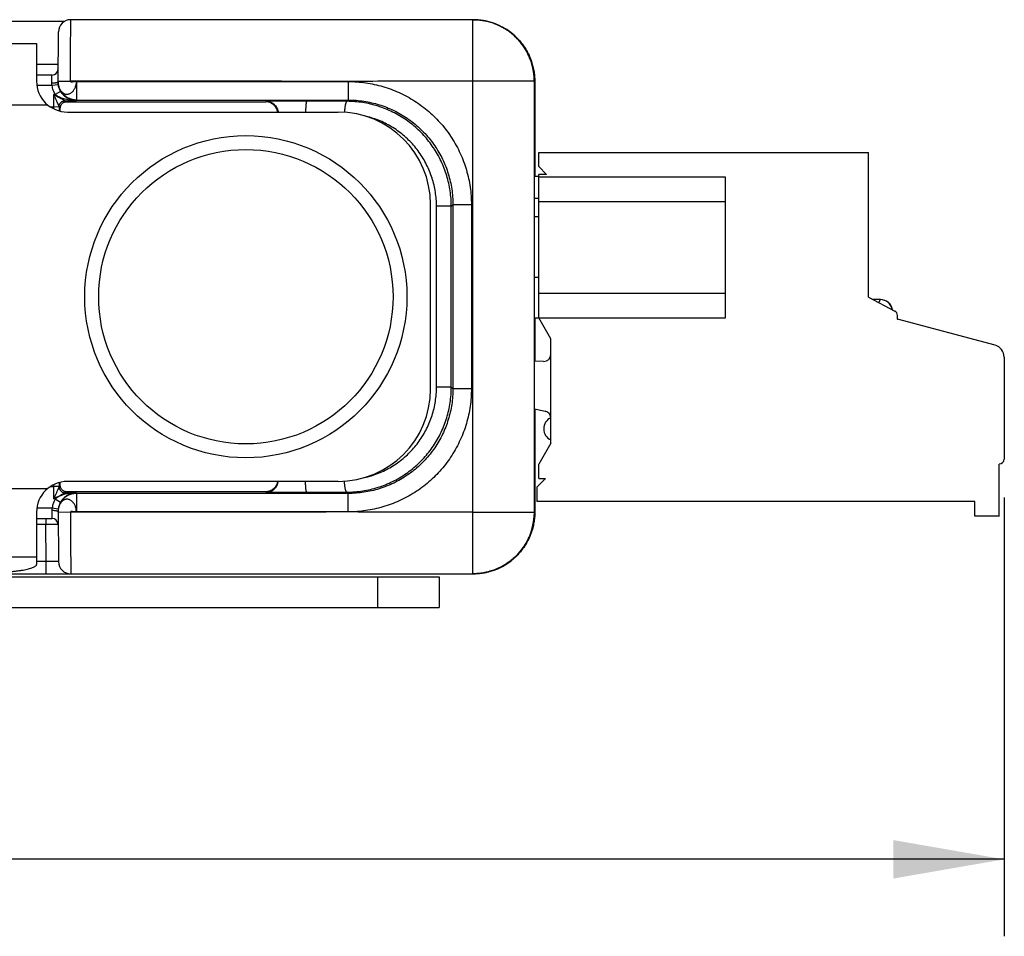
# Model space of a CAD drawing. Header units: inches. Extents: x 0 to 22, y 0 to 17.
# Tile 6 of 26: x 8 to 9.6, y 3.7 to 5.2. Entities that reach past the tile are written whole.
import ezdxf

# ---------------------------------------------------------------- set-up
doc = ezdxf.new("R2010")
doc.units = ezdxf.units.IN
doc.header["$LTSCALE"] = 1.21
doc.header["$MEASUREMENT"] = 0
doc.layers.get('0').update_dxf_attribs({"linetype": 'CONTINUOUS'})
doc.layers.add('DIMENSIONS', color=7, linetype='CONTINUOUS')
doc.styles.get("Standard").update_dxf_attribs({"font": 'txt', "width": 0.8})
doc.dimstyles.new('DIMSTYLE_1', dxfattribs={"dimtxt": 0.125, "dimasz": 0.18, "dimexe": 0.18, "dimexo": 0.0625, "dimgap": 0.09, "dimtad": 0, "dimtih": 1, "dimtoh": 1, "dimdec": 3, "dimzin": 4, "dimdsep": 46, "dimtxsty": 'STANDARD', "dimblk": '_FILLED', "dimblk1": '_FILLED', "dimblk2": '_FILLED', "dimcen": 0.09, "dimadec": 0, "dimazin": 0, "dimtp": 0.01, "dimtm": 0.01, "dimtfac": 1, "dimtdec": 3, "dimtofl": 0, "dimtmove": 0, "dimatfit": 3, "dimldrblk": '_FILLED', "dimfxl": 1, "dimtolj": 1, "dimtzin": 4, "dimarcsym": 0})

# ---------------------------------------------------------------- blocks, each defined once
blk = doc.blocks.new('_FILLED')
at = {"color": 0, "linetype": 'BYBLOCK'}
blk.add_solid([(0, 0), (-1, 0.1736), (-1, -0.1736)], dxfattribs=at)
blk = doc.blocks.new('*D9')
at = {"layer": 'DIMENSIONS', "color": 2, "linetype": 'CONTINUOUS'}
for p, q in [((9.6287, 4.433), (9.6287, 3.7205)), ((4.2018, 4.2818), (4.2018, 3.7205)), ((4.2018, 3.8455), (6.0892, 3.8455)), ((9.6287, 3.8455), (7.6392, 3.8455))]:
    blk.add_line(p, q, dxfattribs=at)
at = {"layer": 'DIMENSIONS', "color": 2, "linetype": 'CONTINUOUS', "xscale": 0.18, "yscale": 0.18, "zscale": 0.18, "rotation": 180}
blk.add_blockref('_FILLED', (4.2018, 3.8455), dxfattribs=at)
at = {"layer": 'DIMENSIONS', "color": 2, "linetype": 'CONTINUOUS', "xscale": 0.18, "yscale": 0.18, "zscale": 0.18}
blk.add_blockref('_FILLED', (9.6287, 3.8455), dxfattribs=at)
at = {"layer": 'DIMENSIONS', "color": 2, "linetype": 'CONTINUOUS', "width": 0.8}
for s, p in [('5.427', (6.1517, 3.783)), ('[', (6.7767, 3.783)), ('137.84', (6.8767, 3.783)), (']', (7.4767, 3.783))]:
    blk.add_text(s, height=0.125, dxfattribs=at).set_placement(p)

msp = doc.modelspace()

# ---------------------------------------------------------------- linework, layer by layer
at = {"color": 7, "linetype": 'CONTINUOUS'}
for p, q in [((7.791, 5.2068), (8.1028, 5.2068)), ((8.7655, 5.2093), (8.1124, 5.2093)), ((8.7655, 5.2089), (8.7655, 5.2093)), ((8.7655, 4.4093), (8.7655, 5.2089)), ((8.7656, 5.2093), (8.7662, 5.2093)), ((8.0917, 5.108), (8.0924, 5.1895)), ((7.9492, 5.1707), (8.0568, 5.1707)), ((8.0568, 5.1707), (8.0568, 5.1093)), ((8.0568, 5.1368), (8.0919, 5.1368)), ((8.0819, 5.1193), (8.0568, 5.1193)), ((8.092, 5.1037), (8.0821, 5.1023)), ((8.0917, 5.1095), (8.1117, 5.1093)), ((8.0917, 5.1091), (8.0917, 5.109)), ((8.0917, 5.1089), (8.0917, 5.1083)), ((8.0917, 5.108), (8.0917, 5.108)), ((8.1217, 5.1088), (8.5633, 5.1089)), ((8.1217, 5.1088), (8.1217, 5.0777)), ((8.5633, 5.1088), (8.5633, 5.0788)), ((8.8656, 5.1093), (8.7655, 5.1093)), ((8.8655, 5.1093), (8.8655, 4.4093)), ((8.8656, 5.1093), (8.8656, 5.1093)), ((8.8657, 4.4093), (8.8656, 5.1093)), ((8.8662, 5.1093), (8.8663, 4.9547)), ((8.0821, 5.1023), (8.0573, 5.1023)), ((8.0843, 5.0877), (8.0872, 5.0877)), ((8.0843, 5.0877), (8.0843, 5.0674)), ((8.0958, 5.0928), (8.0872, 5.0877)), ((8.1034, 5.0777), (8.1217, 5.0777)), ((8.1034, 5.0777), (8.105, 5.0761)), ((8.105, 5.0761), (8.4291, 5.0761)), ((8.1217, 5.0788), (8.5633, 5.0788)), ((8.43, 5.0769), (8.4291, 5.0761)), ((8.4958, 5.0769), (8.43, 5.0769)), ((8.5612, 5.0767), (8.4958, 5.0769)), ((8.5612, 5.0767), (8.5633, 5.0788)), ((8.0749, 5.0707), (7.7886, 5.0707)), ((8.0843, 5.0674), (8.0796, 5.0674)), ((8.0933, 5.0676), (8.0843, 5.0674)), ((8.0934, 5.0677), (8.0953, 5.0658)), ((8.1068, 5.0593), (8.5468, 5.0593)), ((8.8728, 4.9935), (9.4086, 4.9935)), ((8.8728, 4.9706), (8.8728, 4.9935)), ((9.4082, 4.7585), (9.4082, 4.9935)), ((8.8854, 4.958), (8.8728, 4.9706)), ((8.8728, 4.9547), (8.8656, 4.9547)), ((8.8727, 4.9142), (8.8728, 4.9535)), ((8.8854, 4.958), (8.8728, 4.958)), ((8.8728, 4.9535), (8.8728, 4.958)), ((9.1759, 4.9535), (8.8728, 4.9535)), ((9.1759, 4.9142), (9.1759, 4.9535)), ((8.8728, 4.9187), (8.8656, 4.9187)), ((8.8727, 4.9142), (9.1759, 4.9142)), ((8.8728, 4.7252), (8.8727, 4.9142)), ((9.1759, 4.7252), (9.1759, 4.9142)), ((8.6968, 4.6093), (8.6968, 4.9093)), ((8.7306, 4.9062), (8.7066, 4.9062)), ((8.7066, 4.6124), (8.7066, 4.9062)), ((8.7306, 4.9062), (8.7332, 4.9088)), ((8.7306, 4.6124), (8.7306, 4.9062)), ((8.7632, 4.9088), (8.7332, 4.9088)), ((8.7332, 4.9088), (8.7332, 4.6098)), ((8.7632, 4.9088), (8.7632, 4.6098)), ((8.8728, 4.8892), (8.8656, 4.8892)), ((8.8728, 4.7907), (8.8656, 4.7907)), ((9.1759, 4.7645), (8.8727, 4.7645)), ((9.4082, 4.7585), (9.4513, 4.7359)), ((9.4276, 4.7547), (9.4155, 4.7547)), ((9.4276, 4.7547), (9.425, 4.7497)), ((9.4516, 4.7359), (9.4513, 4.7359)), ((8.8657, 4.7252), (9.1759, 4.7252)), ((8.8663, 4.7252), (8.8663, 4.6549)), ((8.8925, 4.6911), (8.8728, 4.7252)), ((9.4555, 4.7289), (9.4559, 4.7289)), ((9.4555, 4.723), (9.4555, 4.7289)), ((9.4555, 4.723), (9.4559, 4.723)), ((9.6141, 4.6805), (9.4555, 4.723)), ((8.8925, 4.5217), (8.8925, 4.6911)), ((9.6287, 4.6614), (9.6291, 4.6614)), ((9.6287, 4.6614), (9.6287, 4.4955)), ((8.8806, 4.6543), (8.8657, 4.6549)), ((8.7306, 4.6124), (8.7066, 4.6124)), ((8.7332, 4.6098), (8.7306, 4.6124)), ((8.7632, 4.6098), (8.7332, 4.6098)), ((8.8657, 4.5774), (8.8833, 4.5734)), ((8.8663, 4.5773), (8.8663, 4.4093)), ((8.8925, 4.5217), (8.8728, 4.4876)), ((9.6291, 4.4955), (9.6287, 4.4955)), ((8.8728, 4.464), (8.8728, 4.4876)), ((9.6208, 4.4029), (9.6208, 4.4876)), ((8.8696, 4.4502), (8.8834, 4.464)), ((8.8728, 4.464), (8.8834, 4.464)), ((7.7886, 4.4479), (8.0749, 4.4479)), ((8.0796, 4.4512), (8.0843, 4.4512)), ((8.0933, 4.451), (8.0843, 4.4512)), ((8.0843, 4.4512), (8.0843, 4.4309)), ((8.0953, 4.4528), (8.0934, 4.4509)), ((8.5468, 4.4593), (8.1068, 4.4593)), ((8.8696, 4.4502), (8.8696, 4.4266)), ((8.105, 4.4425), (8.1034, 4.4409)), ((8.1217, 4.4409), (8.1034, 4.4409)), ((8.4291, 4.4425), (8.105, 4.4425)), ((8.1217, 4.4409), (8.1217, 4.4098)), ((8.5633, 4.4398), (8.1217, 4.4398)), ((8.4291, 4.4425), (8.43, 4.4417)), ((8.43, 4.4417), (8.4958, 4.4417)), ((8.4958, 4.4417), (8.5612, 4.4419)), ((8.5633, 4.4398), (8.5612, 4.4419)), ((8.5633, 4.4098), (8.5633, 4.4398)), ((8.0573, 4.4163), (8.0821, 4.4163)), ((8.0821, 4.4163), (8.092, 4.4149)), ((8.0872, 4.4309), (8.0843, 4.4309)), ((8.0872, 4.4309), (8.0958, 4.4258)), ((8.0922, 4.4155), (8.0922, 4.4153)), ((9.5814, 4.4266), (8.8696, 4.4266)), ((9.5814, 4.4029), (9.5814, 4.4266)), ((8.0568, 4.4093), (8.0568, 4.3246)), ((8.0568, 4.3993), (8.0819, 4.3993)), ((8.0719, 4.3993), (8.0719, 4.3893)), ((8.0917, 4.4096), (8.0917, 4.4107)), ((8.0917, 4.4107), (8.0924, 4.3291)), ((8.0917, 4.4107), (8.0917, 4.4106)), ((8.0917, 4.4103), (8.0917, 4.4096)), ((8.1117, 4.4093), (8.0917, 4.4091)), ((8.5633, 4.4097), (8.1217, 4.4098)), ((8.7655, 4.4093), (8.8657, 4.4093)), ((8.7655, 4.3093), (8.7655, 4.4093)), ((8.8657, 4.4093), (8.8657, 4.4093)), ((9.6212, 4.4029), (9.5814, 4.4029)), ((8.0719, 4.3893), (8.0568, 4.3893)), ((8.0724, 4.3293), (8.0719, 4.3893)), ((7.9492, 4.3366), (8.0568, 4.3366)), ((8.0724, 4.3293), (8.0568, 4.3293)), ((8.0568, 4.3246), (8.0568, 4.3246)), ((8.0724, 4.3093), (8.0724, 4.3293)), ((7.7108, 4.3043), (8.7108, 4.3043)), ((7.7576, 4.3093), (8.7663, 4.3093)), ((8.6108, 4.3043), (8.6108, 4.2543)), ((8.7108, 4.3043), (8.7108, 4.2543)), ((4.6018, 4.2543), (8.7108, 4.2543))]:
    msp.add_line(p, q, dxfattribs=at)
for points in [[(8.8656, 5.1093), (8.8653, 5.1167), (8.8643, 5.125), (8.8627, 5.1332), (8.8603, 5.1412), (8.8573, 5.149), (8.8537, 5.1566), (8.8495, 5.1638), (8.8446, 5.1706), (8.8392, 5.177), (8.8333, 5.1829), (8.8269, 5.1883), (8.8201, 5.1931), (8.8129, 5.1974), (8.8054, 5.201), (8.7976, 5.204), (8.7896, 5.2064), (8.7856, 5.2073)], [(8.8662, 5.1093), (8.8659, 5.1168), (8.865, 5.1251), (8.8633, 5.1333), (8.861, 5.1413), (8.858, 5.1491), (8.8543, 5.1566), (8.85, 5.1638), (8.8452, 5.1706), (8.8398, 5.177), (8.8339, 5.1829), (8.8275, 5.1883), (8.8207, 5.1932), (8.8135, 5.1974), (8.806, 5.2011), (8.7982, 5.2041), (8.7901, 5.2064), (8.7862, 5.2073)], [(8.0917, 5.108), (8.0917, 5.1073), (8.0917, 5.1066), (8.0917, 5.106), (8.0918, 5.1055), (8.0919, 5.1049), (8.092, 5.1045), (8.092, 5.104), (8.0921, 5.1037), (8.0922, 5.1034), (8.0922, 5.1031)], [(8.0922, 4.4153), (8.0921, 4.4151), (8.0921, 4.4148), (8.092, 4.4145), (8.092, 4.4141), (8.0919, 4.4137), (8.0918, 4.4133), (8.0918, 4.4128), (8.0917, 4.4123), (8.0917, 4.4118), (8.0917, 4.4112), (8.0917, 4.4107)], [(8.7857, 4.3113), (8.7896, 4.3122), (8.7977, 4.3145), (8.8054, 4.3175), (8.813, 4.3212), (8.8202, 4.3254), (8.827, 4.3303), (8.8334, 4.3357), (8.8393, 4.3416), (8.8447, 4.348), (8.8495, 4.3548), (8.8538, 4.362), (8.8574, 4.3695), (8.8604, 4.3773), (8.8628, 4.3853), (8.8644, 4.3935), (8.8654, 4.4018), (8.8657, 4.4093)], [(8.7863, 4.3113), (8.7903, 4.3122), (8.7984, 4.3146), (8.8062, 4.3176), (8.8137, 4.3212), (8.8209, 4.3255), (8.8277, 4.3303), (8.8341, 4.3357), (8.84, 4.3416), (8.8454, 4.348), (8.8502, 4.3548), (8.8545, 4.362), (8.8581, 4.3696), (8.8611, 4.3774), (8.8634, 4.3854), (8.8651, 4.3936), (8.8661, 4.4019), (8.8663, 4.4093)]]:
    msp.add_lwpolyline(points, dxfattribs=at)
for radius in [0.2617, 0.2391]:
    msp.add_circle((8.3968, 4.7593), radius, dxfattribs=at)
for centre, radius, start, end in [((8.1124, 5.1893), 0.02, 90, 179.5), ((8.0819, 5.1293), 0.01, 270, 358.3079), ((8.1068, 5.1093), 0.05, 180, 270), ((8.5468, 4.9093), 0.15, 0, 90), ((9.4276, 4.735), 0.0197, 9.0791, 90), ((9.4276, 4.735), 0.0197, 9.0791, 90), ((9.4276, 4.735), 0.0197, 9.0791, 90), ((9.4277, 4.735), 0.0197, 9.0791, 90), ((9.4277, 4.735), 0.0197, 9.0791, 90), ((9.4278, 4.735), 0.0197, 9.0791, 90), ((9.4278, 4.735), 0.0197, 9.0791, 90), ((9.4278, 4.735), 0.0197, 9.0791, 90), ((9.4279, 4.735), 0.0197, 9.0791, 90), ((9.4279, 4.735), 0.0197, 9.0791, 90), ((9.4476, 4.7289), 0.00787, 0, 62.2415), ((9.609, 4.6614), 0.0197, 0, 75), ((8.8807, 4.6661), 0.0118, 269.7984, 358.174), ((8.5468, 4.6093), 0.15, 270, 360), ((8.9004, 4.5447), 0.0197, 113.6711, 246.4218), ((8.8807, 4.5619), 0.0118, 1.7503, 77.05), ((9.6208, 4.4955), 0.00787, 270, 360), ((8.1068, 4.4093), 0.05, 90, 180), ((8.0819, 4.3893), 0.01, 1.6921, 90), ((8.1124, 4.3293), 0.02, 180.5, 270)]:
    msp.add_arc(centre, radius, start, end, dxfattribs=at)
for points, knots in [([(8.1117, 5.1093), (8.1117, 5.1122), (8.1117, 5.118), (8.1118, 5.1266), (8.1118, 5.1351), (8.1119, 5.1434), (8.112, 5.1514), (8.112, 5.1592), (8.1121, 5.1665), (8.1121, 5.1734), (8.1122, 5.1798), (8.1122, 5.1857), (8.1122, 5.191), (8.1123, 5.1957), (8.1123, 5.1997), (8.1123, 5.203), (8.1123, 5.2056), (8.1124, 5.2075), (8.1124, 5.2087), (8.1124, 5.2092), (8.1124, 5.2093)], [0, 0, 0, 0, 0.087152, 0.173641, 0.258778, 0.341948, 0.422551, 0.499939, 0.57356, 0.642738, 0.707029, 0.765994, 0.819124, 0.866025, 0.906274, 0.939637, 0.965893, 0.984791, 0.99619, 1, 1, 1, 1]), ([(8.8655, 5.1093), (8.8655, 5.1122), (8.8652, 5.118), (8.8641, 5.1267), (8.8622, 5.1352), (8.8596, 5.1435), (8.8562, 5.1516), (8.8522, 5.1594), (8.8475, 5.1667), (8.8422, 5.1737), (8.8363, 5.1801), (8.8298, 5.186), (8.8229, 5.1913), (8.8156, 5.196), (8.8078, 5.2), (8.7997, 5.2034), (8.7914, 5.206), (8.7829, 5.2079), (8.7742, 5.209), (8.7684, 5.2093), (8.7655, 5.2093)], [0, 0, 0, 0, 0.05556, 0.11112, 0.166679, 0.222238, 0.277797, 0.333355, 0.388912, 0.444469, 0.500025, 0.55558, 0.611134, 0.666688, 0.722241, 0.777794, 0.833346, 0.888897, 0.944449, 1, 1, 1, 1]), ([(8.7856, 5.2073), (8.7847, 5.2075), (8.781, 5.2082), (8.7743, 5.209), (8.7685, 5.2093), (8.7656, 5.2093)], [0, 0, 0, 0, 0.135536, 0.567772, 1, 1, 1, 1]), ([(8.7662, 5.2093), (8.7691, 5.2093), (8.7749, 5.209), (8.7814, 5.2082), (8.785, 5.2075), (8.7857, 5.2074)], [0, 0, 0, 0, 0.446051, 0.89211, 1, 1, 1, 1]), ([(8.8656, 5.1093), (8.8656, 5.1122), (8.8653, 5.118), (8.8642, 5.1267), (8.8623, 5.1352), (8.8597, 5.1435), (8.8563, 5.1516), (8.8523, 5.1594), (8.8476, 5.1667), (8.8423, 5.1737), (8.8364, 5.1801), (8.8299, 5.186), (8.823, 5.1913), (8.8156, 5.196), (8.8079, 5.2), (8.7998, 5.2034), (8.7924, 5.2057), (8.7876, 5.2069), (8.7856, 5.2073)], [0, 0, 0, 0, 0.063757, 0.127516, 0.19126, 0.255006, 0.318771, 0.382518, 0.446267, 0.509989, 0.573713, 0.637454, 0.701196, 0.764963, 0.828729, 0.892504, 0.956251, 1, 1, 1, 1]), ([(8.7862, 5.2073), (8.7881, 5.2069), (8.793, 5.2058), (8.8005, 5.2034), (8.8085, 5.2), (8.8163, 5.196), (8.8236, 5.1913), (8.8306, 5.186), (8.837, 5.1801), (8.8429, 5.1737), (8.8482, 5.1667), (8.8529, 5.1594), (8.857, 5.1516), (8.8603, 5.1435), (8.8629, 5.1352), (8.8648, 5.1267), (8.866, 5.118), (8.8662, 5.1122), (8.8662, 5.1093)], [0, 0, 0, 0, 0.044523, 0.108219, 0.171942, 0.235656, 0.29937, 0.363058, 0.426746, 0.49042, 0.554092, 0.617791, 0.681487, 0.7452, 0.808895, 0.872587, 0.936295, 1, 1, 1, 1]), ([(8.0817, 5.1061), (8.0817, 5.1069), (8.0817, 5.1083), (8.0817, 5.1103), (8.0818, 5.1123), (8.0818, 5.114), (8.0818, 5.1155), (8.0818, 5.1168), (8.0818, 5.1178), (8.0818, 5.1186), (8.0819, 5.119), (8.0819, 5.1192), (8.0819, 5.1193)], [0, 0, 0, 0, 0.165672, 0.323121, 0.46979, 0.602723, 0.719625, 0.81792, 0.896316, 0.953583, 0.988343, 1, 1, 1, 1]), ([(8.0913, 5.1077), (8.0911, 5.1076), (8.0907, 5.1073), (8.09, 5.1071), (8.0892, 5.1068), (8.0882, 5.1066), (8.087, 5.1064), (8.0858, 5.1063), (8.0845, 5.1062), (8.0831, 5.1061), (8.0821, 5.1061), (8.0817, 5.1061)], [0, 0, 0, 0, 0.059262, 0.134492, 0.225298, 0.330471, 0.448279, 0.576617, 0.713097, 0.855133, 1, 1, 1, 1]), ([(8.0821, 5.1023), (8.082, 5.1027), (8.0818, 5.1036), (8.0817, 5.1049), (8.0817, 5.1057), (8.0817, 5.1061)], [0, 0, 0, 0, 0.337687, 0.671309, 1, 1, 1, 1]), ([(8.0917, 5.1083), (8.0917, 5.1082), (8.0916, 5.1079), (8.0914, 5.1078), (8.0913, 5.1077)], [0, 0, 0, 0, 0.413816, 1, 1, 1, 1]), ([(8.092, 5.1037), (8.0919, 5.1042), (8.0918, 5.1051), (8.0917, 5.1059), (8.0917, 5.1062)], [0, 0, 0, 0, 0.628835, 1, 1, 1, 1]), ([(8.0958, 5.0928), (8.0953, 5.0936), (8.0944, 5.0954), (8.0933, 5.0981), (8.0926, 5.1007), (8.0922, 5.1024), (8.0921, 5.1031)], [0, 0, 0, 0, 0.264809, 0.529569, 0.794285, 1, 1, 1, 1]), ([(8.1217, 5.0788), (8.1205, 5.0788), (8.1183, 5.0789), (8.1149, 5.0795), (8.1117, 5.0804), (8.1086, 5.0817), (8.1056, 5.0834), (8.1028, 5.0854), (8.1003, 5.0876), (8.0981, 5.0902), (8.0961, 5.0929), (8.0945, 5.0959), (8.0932, 5.099), (8.0925, 5.1015), (8.0923, 5.1029), (8.0922, 5.1031)], [0, 0, 0, 0, 0.081703, 0.163407, 0.245109, 0.326811, 0.408511, 0.490211, 0.571909, 0.653605, 0.7353, 0.816994, 0.898687, 0.980379, 1, 1, 1, 1]), ([(8.0928, 5.1007), (8.0931, 5.0999), (8.0936, 5.0984), (8.0946, 5.0962), (8.0958, 5.0942), (8.0973, 5.0924), (8.0989, 5.0909), (8.1006, 5.0897), (8.1024, 5.0889), (8.1043, 5.0883), (8.1063, 5.0882), (8.1082, 5.0884), (8.1101, 5.0889), (8.112, 5.0898), (8.1138, 5.091), (8.1154, 5.0925), (8.1169, 5.0943), (8.1182, 5.0963), (8.1194, 5.0986), (8.1203, 5.101), (8.121, 5.1036), (8.1215, 5.1062), (8.1216, 5.1079), (8.1217, 5.1088)], [0, 0, 0, 0, 0.049815, 0.101029, 0.150051, 0.198021, 0.243888, 0.287235, 0.329336, 0.370541, 0.410723, 0.451105, 0.492896, 0.535786, 0.58007, 0.627066, 0.67583, 0.725655, 0.77835, 0.83453, 0.890719, 0.945505, 1, 1, 1, 1]), ([(8.5633, 5.1089), (8.5151, 5.1089), (8.4168, 5.1095), (8.2663, 5.1092), (8.1639, 5.1093), (8.1117, 5.1093)], [0, 0, 0, 0, 0.319894, 0.653042, 1, 1, 1, 1]), ([(8.7655, 5.1093), (8.7419, 5.1093), (8.6958, 5.1092), (8.6284, 5.1095), (8.5846, 5.1089), (8.5633, 5.1089)], [0, 0, 0, 0, 0.350498, 0.68342, 1, 1, 1, 1]), ([(8.5633, 5.1089), (8.568, 5.1089), (8.5775, 5.1084), (8.5916, 5.1069), (8.6056, 5.1044), (8.6194, 5.1009), (8.633, 5.0964), (8.6462, 5.091), (8.659, 5.0846), (8.6713, 5.0773), (8.683, 5.0692), (8.6942, 5.0602), (8.7047, 5.0505), (8.7144, 5.04), (8.7234, 5.0289), (8.7316, 5.0171), (8.7389, 5.0048), (8.7453, 4.992), (8.7508, 4.9788), (8.7553, 4.9653), (8.7588, 4.9514), (8.7614, 4.9373), (8.7629, 4.9231), (8.7632, 4.9136), (8.7632, 4.9088)], [0, 0, 0, 0, 0.045583, 0.090606, 0.135565, 0.180981, 0.226474, 0.271961, 0.317464, 0.362963, 0.408456, 0.453965, 0.499463, 0.544964, 0.590473, 0.635967, 0.681476, 0.726976, 0.772481, 0.817991, 0.863497, 0.909014, 0.954523, 1, 1, 1, 1]), ([(8.8662, 5.1093), (8.8662, 5.1093), (8.866, 5.1093), (8.8659, 5.1093), (8.8657, 5.1093), (8.8656, 5.1093)], [0, 0, 0, 0, 0.132555, 0.631546, 1, 1, 1, 1]), ([(8.0872, 5.0877), (8.0866, 5.0888), (8.0854, 5.0911), (8.0839, 5.0947), (8.0828, 5.0985), (8.0823, 5.101), (8.0821, 5.1023)], [0, 0, 0, 0, 0.249877, 0.500128, 0.750262, 1, 1, 1, 1]), ([(8.0843, 5.0877), (8.0853, 5.0872), (8.0872, 5.0862), (8.0899, 5.0849), (8.0922, 5.0837), (8.0943, 5.0826), (8.0961, 5.0816), (8.0977, 5.0808), (8.0991, 5.0801), (8.1002, 5.0795), (8.1012, 5.079), (8.1019, 5.0786), (8.1025, 5.0783), (8.1029, 5.078), (8.1032, 5.0779), (8.1033, 5.0778), (8.1033, 5.0777)], [0, 0, 0, 0, 0.15695, 0.295948, 0.418904, 0.527354, 0.622512, 0.705407, 0.776752, 0.837316, 0.887336, 0.927434, 0.958126, 0.980133, 0.993947, 1, 1, 1, 1]), ([(8.0843, 5.0877), (8.0848, 5.0867), (8.0856, 5.0849), (8.0869, 5.0822), (8.0879, 5.0799), (8.0889, 5.0778), (8.0897, 5.076), (8.0905, 5.0744), (8.0911, 5.073), (8.0917, 5.0717), (8.0921, 5.0707), (8.0925, 5.0699), (8.0928, 5.0692), (8.093, 5.0686), (8.0932, 5.0682), (8.0933, 5.0679), (8.0933, 5.0677), (8.0933, 5.0676)], [0, 0, 0, 0, 0.147448, 0.278403, 0.394649, 0.497646, 0.588587, 0.668479, 0.738112, 0.798213, 0.849241, 0.891749, 0.926035, 0.952226, 0.971728, 0.984871, 1, 1, 1, 1]), ([(8.1217, 5.0777), (8.1196, 5.0777), (8.1157, 5.0779), (8.1102, 5.0786), (8.1054, 5.0795), (8.1012, 5.0806), (8.0975, 5.0819), (8.0943, 5.0832), (8.0915, 5.0847), (8.0892, 5.0861), (8.0878, 5.0872), (8.0872, 5.0877)], [0, 0, 0, 0, 0.170339, 0.320709, 0.45424, 0.573223, 0.679421, 0.774223, 0.858724, 0.933776, 1, 1, 1, 1]), ([(8.0927, 5.1011), (8.0927, 5.101), (8.0928, 5.1009), (8.0928, 5.1007), (8.0928, 5.1007)], [0, 0, 0, 0, 0.610551, 1, 1, 1, 1]), ([(8.1217, 5.0777), (8.1204, 5.0777), (8.1179, 5.0779), (8.1143, 5.0787), (8.111, 5.0798), (8.108, 5.0812), (8.1053, 5.0828), (8.103, 5.0844), (8.1011, 5.0862), (8.0994, 5.0879), (8.098, 5.0896), (8.0968, 5.0912), (8.0962, 5.0923), (8.0958, 5.0928)], [0, 0, 0, 0, 0.12091, 0.239282, 0.352773, 0.459241, 0.557583, 0.64798, 0.731028, 0.807068, 0.876598, 0.940602, 1, 1, 1, 1]), ([(8.0933, 5.0678), (8.0933, 5.0682), (8.0934, 5.0692), (8.0937, 5.0706), (8.0942, 5.0719), (8.0949, 5.0732), (8.0958, 5.0743), (8.0968, 5.0753), (8.0979, 5.0762), (8.0992, 5.0769), (8.1005, 5.0774), (8.1019, 5.0777), (8.1029, 5.0777), (8.1033, 5.0777)], [0, 0, 0, 0, 0.090781, 0.181586, 0.272418, 0.363284, 0.454182, 0.545113, 0.63607, 0.727046, 0.818032, 0.909019, 1, 1, 1, 1]), ([(8.0934, 5.0677), (8.0934, 5.0682), (8.0934, 5.0691), (8.0937, 5.0705), (8.0942, 5.0719), (8.0949, 5.0731), (8.0958, 5.0743), (8.0968, 5.0753), (8.0979, 5.0762), (8.0992, 5.0768), (8.1005, 5.0773), (8.1019, 5.0776), (8.1029, 5.0777), (8.1034, 5.0777)], [0, 0, 0, 0, 0.090903, 0.181809, 0.272718, 0.363631, 0.454544, 0.545459, 0.636372, 0.727284, 0.818193, 0.909098, 1, 1, 1, 1]), ([(8.0953, 5.0658), (8.0953, 5.0663), (8.0954, 5.0673), (8.0957, 5.0688), (8.0963, 5.0703), (8.0971, 5.0717), (8.0982, 5.0731), (8.0996, 5.0743), (8.1012, 5.0753), (8.1031, 5.0759), (8.1044, 5.076), (8.105, 5.0761)], [0, 0, 0, 0, 0.094566, 0.192516, 0.294695, 0.401702, 0.513764, 0.630637, 0.751552, 0.875241, 1, 1, 1, 1]), ([(8.1033, 5.0777), (8.1033, 5.0777), (8.1033, 5.0777), (8.1033, 5.0777), (8.1033, 5.0777), (8.1034, 5.0777)], [0, 0, 0, 0, 0.409236, 0.738181, 1, 1, 1, 1]), ([(8.4485, 5.0593), (8.4484, 5.0595), (8.4483, 5.0603), (8.4479, 5.0618), (8.4472, 5.0637), (8.4462, 5.0657), (8.445, 5.0676), (8.4436, 5.0695), (8.4418, 5.0712), (8.4397, 5.0728), (8.4374, 5.0741), (8.4348, 5.0752), (8.432, 5.0759), (8.4301, 5.076), (8.4291, 5.0761)], [0, 0, 0, 0, 0.017761, 0.090479, 0.165461, 0.24349, 0.325067, 0.410623, 0.50037, 0.594273, 0.691993, 0.792874, 0.895947, 1, 1, 1, 1]), ([(8.43, 5.0769), (8.431, 5.0769), (8.4329, 5.0767), (8.4357, 5.0761), (8.4383, 5.075), (8.4407, 5.0736), (8.4427, 5.072), (8.4445, 5.0702), (8.446, 5.0684), (8.4472, 5.0664), (8.4481, 5.0645), (8.4488, 5.0625), (8.4492, 5.0608), (8.4494, 5.0597), (8.4495, 5.0593)], [0, 0, 0, 0, 0.101696, 0.202417, 0.300954, 0.396358, 0.487981, 0.575498, 0.658883, 0.738366, 0.814366, 0.88744, 0.958231, 1, 1, 1, 1]), ([(8.4958, 5.0769), (8.4957, 5.0769), (8.4955, 5.0767), (8.4953, 5.0761), (8.495, 5.0752), (8.4948, 5.074), (8.4946, 5.0726), (8.4944, 5.0709), (8.4942, 5.0689), (8.4941, 5.0668), (8.4939, 5.0644), (8.4938, 5.062), (8.4938, 5.0603), (8.4938, 5.0594), (8.4938, 5.0593)], [0, 0, 0, 0, 0.019042, 0.052851, 0.103393, 0.170464, 0.253171, 0.350226, 0.460052, 0.580846, 0.710616, 0.847236, 0.988473, 1, 1, 1, 1]), ([(8.5612, 5.0767), (8.561, 5.0767), (8.5606, 5.0765), (8.5601, 5.0759), (8.5596, 5.075), (8.5591, 5.0738), (8.5587, 5.0724), (8.5583, 5.0707), (8.558, 5.0687), (8.5577, 5.0666), (8.5574, 5.0642), (8.5573, 5.0618), (8.5572, 5.06), (8.5572, 5.059), (8.5572, 5.0589)], [0, 0, 0, 0, 0.030198, 0.070124, 0.123314, 0.190654, 0.271877, 0.366106, 0.472067, 0.588201, 0.712726, 0.843688, 0.979006, 1, 1, 1, 1]), ([(8.7306, 4.9062), (8.7306, 4.9104), (8.7303, 4.9188), (8.7289, 4.9313), (8.7266, 4.9437), (8.7234, 4.9559), (8.7193, 4.9679), (8.7143, 4.9795), (8.7084, 4.9908), (8.7017, 5.0015), (8.6942, 5.0118), (8.686, 5.0215), (8.6771, 5.0306), (8.6675, 5.039), (8.6573, 5.0466), (8.6465, 5.0535), (8.6353, 5.0595), (8.6236, 5.0647), (8.6116, 5.069), (8.5992, 5.0724), (8.5867, 5.0748), (8.574, 5.0763), (8.5655, 5.0767), (8.5612, 5.0767)], [0, 0, 0, 0, 0.047211, 0.094452, 0.141729, 0.189045, 0.236397, 0.283798, 0.331261, 0.378776, 0.426344, 0.473956, 0.521611, 0.569319, 0.617072, 0.664869, 0.712708, 0.760572, 0.808455, 0.856344, 0.904235, 0.952125, 1, 1, 1, 1]), ([(8.5633, 5.0788), (8.5675, 5.0788), (8.576, 5.0785), (8.5886, 5.077), (8.6011, 5.0747), (8.6134, 5.0714), (8.6254, 5.0672), (8.6371, 5.0621), (8.6484, 5.0561), (8.6591, 5.0494), (8.6694, 5.0418), (8.679, 5.0335), (8.688, 5.0245), (8.6963, 5.0149), (8.7038, 5.0047), (8.7106, 4.9939), (8.7166, 4.9826), (8.7216, 4.971), (8.7258, 4.959), (8.7291, 4.9467), (8.7315, 4.9342), (8.7329, 4.9215), (8.7332, 4.9131), (8.7332, 4.9088)], [0, 0, 0, 0, 0.047648, 0.095276, 0.142899, 0.190533, 0.238165, 0.285794, 0.333423, 0.38104, 0.428654, 0.476256, 0.523847, 0.571442, 0.619034, 0.666634, 0.714247, 0.761861, 0.809478, 0.857098, 0.904723, 0.952352, 1, 1, 1, 1]), ([(8.0933, 5.0678), (8.0933, 5.0668), (8.0933, 5.0651), (8.0933, 5.0629), (8.0933, 5.0616), (8.0934, 5.0612)], [0, 0, 0, 0, 0.420555, 0.801667, 1, 1, 1, 1]), ([(8.0933, 5.0678), (8.0933, 5.0678), (8.0933, 5.0677), (8.0933, 5.0677), (8.0933, 5.0677), (8.0934, 5.0677)], [0, 0, 0, 0, 0.432365, 0.767707, 1, 1, 1, 1]), ([(8.0954, 5.0607), (8.0954, 5.0608), (8.0954, 5.0617), (8.0953, 5.0634), (8.0953, 5.065), (8.0953, 5.0658)], [0, 0, 0, 0, 0.079682, 0.551472, 1, 1, 1, 1]), ([(8.7066, 4.9062), (8.7066, 4.9101), (8.7063, 4.9178), (8.7049, 4.9294), (8.7027, 4.9408), (8.6996, 4.9521), (8.6956, 4.9631), (8.6907, 4.9738), (8.6851, 4.9841), (8.6786, 4.9939), (8.6714, 5.0032), (8.6635, 5.0119), (8.6549, 5.02), (8.6457, 5.0274), (8.6359, 5.0341), (8.6256, 5.04), (8.6149, 5.045), (8.6038, 5.0492), (8.5954, 5.0516), (8.5908, 5.0527), (8.59, 5.0529)], [0, 0, 0, 0, 0.057481, 0.115096, 0.172752, 0.230482, 0.288283, 0.346168, 0.404148, 0.462204, 0.520367, 0.578602, 0.636934, 0.695342, 0.753811, 0.812356, 0.870928, 0.929562, 0.988205, 1, 1, 1, 1]), ([(8.5612, 4.4419), (8.5655, 4.4419), (8.574, 4.4423), (8.5867, 4.4438), (8.5992, 4.4462), (8.6116, 4.4496), (8.6236, 4.4539), (8.6353, 4.4591), (8.6465, 4.4651), (8.6573, 4.472), (8.6675, 4.4796), (8.6771, 4.488), (8.686, 4.4971), (8.6942, 4.5068), (8.7017, 4.5171), (8.7084, 4.5278), (8.7143, 4.5391), (8.7193, 4.5507), (8.7234, 4.5627), (8.7266, 4.5749), (8.7289, 4.5873), (8.7303, 4.5998), (8.7306, 4.6082), (8.7306, 4.6124)], [0, 0, 0, 0, 0.047875, 0.095764, 0.143654, 0.191541, 0.239424, 0.287288, 0.335127, 0.382925, 0.43068, 0.478389, 0.526045, 0.573659, 0.621228, 0.668743, 0.716206, 0.763606, 0.810958, 0.858273, 0.905549, 0.95279, 1, 1, 1, 1]), ([(8.7632, 4.6098), (8.7632, 4.605), (8.7629, 4.5955), (8.7614, 4.5813), (8.7588, 4.5672), (8.7553, 4.5533), (8.7508, 4.5398), (8.7453, 4.5266), (8.7389, 4.5138), (8.7316, 4.5015), (8.7234, 4.4897), (8.7144, 4.4786), (8.7047, 4.4681), (8.6942, 4.4584), (8.683, 4.4494), (8.6713, 4.4413), (8.659, 4.434), (8.6462, 4.4276), (8.633, 4.4222), (8.6194, 4.4177), (8.6056, 4.4142), (8.5916, 4.4117), (8.5775, 4.4102), (8.568, 4.4097), (8.5633, 4.4097)], [0, 0, 0, 0, 0.045477, 0.090986, 0.136503, 0.182009, 0.227519, 0.273024, 0.318524, 0.364033, 0.409527, 0.455036, 0.500537, 0.546035, 0.591544, 0.637037, 0.682536, 0.728039, 0.773526, 0.819019, 0.864435, 0.909394, 0.954417, 1, 1, 1, 1]), ([(8.7332, 4.6098), (8.7332, 4.6055), (8.7329, 4.5971), (8.7315, 4.5844), (8.7291, 4.5719), (8.7258, 4.5596), (8.7216, 4.5476), (8.7166, 4.536), (8.7106, 4.5247), (8.7038, 4.5139), (8.6963, 4.5037), (8.688, 4.4941), (8.679, 4.4851), (8.6694, 4.4768), (8.6591, 4.4692), (8.6484, 4.4625), (8.6371, 4.4565), (8.6254, 4.4514), (8.6134, 4.4472), (8.6011, 4.4439), (8.5886, 4.4416), (8.576, 4.4401), (8.5675, 4.4398), (8.5633, 4.4398)], [0, 0, 0, 0, 0.047648, 0.095277, 0.142902, 0.190522, 0.238139, 0.285753, 0.333366, 0.380966, 0.428558, 0.476153, 0.523744, 0.571346, 0.61896, 0.666577, 0.714206, 0.761835, 0.809468, 0.857101, 0.904724, 0.952352, 1, 1, 1, 1]), ([(8.59, 4.4657), (8.5908, 4.4659), (8.5954, 4.467), (8.6038, 4.4694), (8.6149, 4.4736), (8.6256, 4.4786), (8.6359, 4.4845), (8.6457, 4.4912), (8.6549, 4.4986), (8.6635, 4.5067), (8.6714, 4.5154), (8.6786, 4.5247), (8.6851, 4.5345), (8.6907, 4.5448), (8.6956, 4.5555), (8.6996, 4.5665), (8.7027, 4.5778), (8.7049, 4.5892), (8.7063, 4.6008), (8.7066, 4.6085), (8.7066, 4.6124)], [0, 0, 0, 0, 0.011795, 0.070438, 0.129073, 0.187645, 0.246189, 0.304658, 0.363067, 0.421398, 0.479633, 0.537796, 0.595852, 0.653831, 0.711717, 0.769518, 0.827248, 0.884904, 0.942519, 1, 1, 1, 1]), ([(8.0933, 4.451), (8.0933, 4.4509), (8.0933, 4.4507), (8.0932, 4.4504), (8.093, 4.45), (8.0928, 4.4494), (8.0925, 4.4487), (8.0921, 4.4479), (8.0917, 4.4469), (8.0911, 4.4456), (8.0905, 4.4442), (8.0897, 4.4426), (8.0889, 4.4408), (8.0879, 4.4387), (8.0869, 4.4364), (8.0856, 4.4337), (8.0848, 4.4319), (8.0843, 4.4309)], [0, 0, 0, 0, 0.015146, 0.0283, 0.047814, 0.07399, 0.108246, 0.150729, 0.201731, 0.261798, 0.331409, 0.411282, 0.502216, 0.605218, 0.721486, 0.852483, 1, 1, 1, 1]), ([(8.0934, 4.4574), (8.0933, 4.4569), (8.0933, 4.4556), (8.0933, 4.4534), (8.0933, 4.4517), (8.0933, 4.4508)], [0, 0, 0, 0, 0.23639, 0.614857, 1, 1, 1, 1]), ([(8.0934, 4.4509), (8.0933, 4.4509), (8.0933, 4.4509), (8.0933, 4.4509), (8.0933, 4.4509), (8.0933, 4.4508)], [0, 0, 0, 0, 0.229606, 0.562188, 1, 1, 1, 1]), ([(8.0933, 4.4508), (8.0933, 4.4504), (8.0934, 4.4494), (8.0937, 4.448), (8.0942, 4.4467), (8.0949, 4.4454), (8.0958, 4.4443), (8.0968, 4.4433), (8.0979, 4.4424), (8.0992, 4.4417), (8.1005, 4.4412), (8.1019, 4.4409), (8.1029, 4.4409), (8.1033, 4.4409)], [0, 0, 0, 0, 0.090782, 0.181587, 0.272421, 0.363288, 0.454188, 0.54512, 0.636078, 0.727054, 0.818038, 0.909023, 1, 1, 1, 1]), ([(8.0934, 4.4509), (8.0934, 4.4504), (8.0934, 4.4495), (8.0937, 4.4481), (8.0942, 4.4467), (8.0949, 4.4455), (8.0958, 4.4443), (8.0968, 4.4433), (8.0979, 4.4424), (8.0992, 4.4418), (8.1005, 4.4413), (8.1019, 4.441), (8.1029, 4.4409), (8.1034, 4.4409)], [0, 0, 0, 0, 0.090903, 0.181809, 0.272719, 0.363631, 0.454545, 0.545459, 0.636372, 0.727284, 0.818193, 0.909098, 1, 1, 1, 1]), ([(8.0953, 4.4528), (8.0953, 4.4536), (8.0953, 4.4552), (8.0954, 4.4569), (8.0954, 4.4578), (8.0954, 4.4579)], [0, 0, 0, 0, 0.448528, 0.920318, 1, 1, 1, 1]), ([(8.105, 4.4425), (8.1044, 4.4426), (8.1031, 4.4427), (8.1012, 4.4433), (8.0996, 4.4443), (8.0982, 4.4455), (8.0971, 4.4469), (8.0963, 4.4483), (8.0957, 4.4498), (8.0954, 4.4513), (8.0953, 4.4523), (8.0953, 4.4528)], [0, 0, 0, 0, 0.124759, 0.248448, 0.369363, 0.486236, 0.598298, 0.705305, 0.807484, 0.905434, 1, 1, 1, 1]), ([(8.4485, 4.4593), (8.4484, 4.4591), (8.4483, 4.4583), (8.4479, 4.4568), (8.4472, 4.4549), (8.4462, 4.4529), (8.445, 4.451), (8.4436, 4.4491), (8.4418, 4.4474), (8.4397, 4.4458), (8.4374, 4.4445), (8.4348, 4.4434), (8.432, 4.4427), (8.4301, 4.4426), (8.4291, 4.4425)], [0, 0, 0, 0, 0.017761, 0.090479, 0.165461, 0.24349, 0.325067, 0.410623, 0.50037, 0.594273, 0.691993, 0.792874, 0.895947, 1, 1, 1, 1]), ([(8.43, 4.4417), (8.431, 4.4417), (8.4329, 4.4419), (8.4356, 4.4425), (8.4382, 4.4436), (8.4406, 4.4449), (8.4427, 4.4465), (8.4444, 4.4483), (8.4459, 4.4501), (8.4471, 4.452), (8.4481, 4.454), (8.4488, 4.456), (8.4492, 4.4577), (8.4494, 4.4588), (8.4495, 4.4593)], [0, 0, 0, 0, 0.100837, 0.200723, 0.298487, 0.393186, 0.484187, 0.57116, 0.654071, 0.733127, 0.808743, 0.881408, 0.951879, 1, 1, 1, 1]), ([(8.4958, 4.4417), (8.4957, 4.4417), (8.4955, 4.4419), (8.4953, 4.4425), (8.495, 4.4434), (8.4948, 4.4446), (8.4946, 4.446), (8.4944, 4.4477), (8.4942, 4.4497), (8.4941, 4.4518), (8.4939, 4.4542), (8.4938, 4.4566), (8.4938, 4.4583), (8.4938, 4.4592), (8.4938, 4.4593)], [0, 0, 0, 0, 0.019042, 0.052852, 0.103395, 0.170468, 0.253177, 0.350234, 0.460063, 0.580859, 0.710632, 0.847254, 0.988494, 1, 1, 1, 1]), ([(8.5612, 4.4419), (8.561, 4.4419), (8.5606, 4.4421), (8.5601, 4.4427), (8.5596, 4.4436), (8.5591, 4.4448), (8.5587, 4.4462), (8.5583, 4.4479), (8.558, 4.4499), (8.5577, 4.452), (8.5574, 4.4544), (8.5573, 4.4568), (8.5572, 4.4586), (8.5572, 4.4596), (8.5572, 4.4597)], [0, 0, 0, 0, 0.030198, 0.070124, 0.123314, 0.190654, 0.271877, 0.366106, 0.472067, 0.588201, 0.712726, 0.843688, 0.979006, 1, 1, 1, 1]), ([(8.1033, 4.4409), (8.1033, 4.4408), (8.1032, 4.4408), (8.1029, 4.4406), (8.1025, 4.4403), (8.1019, 4.44), (8.1012, 4.4396), (8.1002, 4.4391), (8.0991, 4.4385), (8.0977, 4.4378), (8.0961, 4.437), (8.0943, 4.436), (8.0922, 4.4349), (8.0899, 4.4337), (8.0872, 4.4324), (8.0853, 4.4314), (8.0843, 4.4309)], [0, 0, 0, 0, 0.005949, 0.019779, 0.041872, 0.072548, 0.112659, 0.162643, 0.223195, 0.294523, 0.377406, 0.472558, 0.58101, 0.703979, 0.843005, 1, 1, 1, 1]), ([(8.1217, 4.4409), (8.1196, 4.4409), (8.1157, 4.4407), (8.1102, 4.44), (8.1054, 4.4391), (8.1012, 4.438), (8.0975, 4.4367), (8.0943, 4.4354), (8.0915, 4.4339), (8.0892, 4.4325), (8.0878, 4.4314), (8.0872, 4.4309)], [0, 0, 0, 0, 0.170368, 0.320752, 0.454285, 0.573263, 0.67945, 0.77424, 0.858735, 0.933782, 1, 1, 1, 1]), ([(8.1217, 4.4398), (8.1205, 4.4398), (8.1183, 4.4397), (8.1149, 4.4391), (8.1117, 4.4382), (8.1086, 4.4369), (8.1056, 4.4352), (8.1028, 4.4333), (8.1003, 4.431), (8.0981, 4.4284), (8.0961, 4.4257), (8.0945, 4.4227), (8.0932, 4.4196), (8.0925, 4.4171), (8.0923, 4.4157), (8.0922, 4.4155)], [0, 0, 0, 0, 0.081634, 0.16332, 0.24501, 0.326698, 0.408387, 0.490074, 0.57176, 0.653445, 0.735129, 0.816811, 0.898492, 0.980173, 1, 1, 1, 1]), ([(8.1217, 4.4409), (8.1204, 4.4409), (8.1179, 4.4407), (8.1143, 4.4399), (8.111, 4.4388), (8.1079, 4.4374), (8.1053, 4.4358), (8.103, 4.4342), (8.1011, 4.4324), (8.0994, 4.4307), (8.098, 4.429), (8.0968, 4.4274), (8.0962, 4.4263), (8.0958, 4.4258)], [0, 0, 0, 0, 0.121049, 0.239575, 0.353209, 0.459688, 0.557919, 0.648192, 0.731112, 0.807097, 0.876722, 0.940703, 1, 1, 1, 1]), ([(8.1034, 4.4409), (8.1033, 4.4409), (8.1033, 4.4409), (8.1033, 4.4409), (8.1033, 4.4409), (8.1033, 4.4409)], [0, 0, 0, 0, 0.261848, 0.590864, 1, 1, 1, 1]), ([(8.0821, 4.4163), (8.082, 4.4159), (8.0818, 4.415), (8.0817, 4.4137), (8.0817, 4.4129), (8.0817, 4.4125)], [0, 0, 0, 0, 0.33852, 0.672168, 1, 1, 1, 1]), ([(8.0872, 4.4309), (8.0866, 4.4298), (8.0854, 4.4275), (8.0839, 4.4239), (8.0828, 4.4201), (8.0823, 4.4176), (8.0821, 4.4163)], [0, 0, 0, 0, 0.250223, 0.500918, 0.750918, 1, 1, 1, 1]), ([(8.0958, 4.4258), (8.0953, 4.425), (8.0944, 4.4232), (8.0933, 4.4205), (8.0926, 4.4179), (8.0922, 4.4162), (8.0921, 4.4155)], [0, 0, 0, 0, 0.264614, 0.529636, 0.793949, 1, 1, 1, 1]), ([(8.0926, 4.4173), (8.0926, 4.4172), (8.0926, 4.4171), (8.0925, 4.4169), (8.0925, 4.4169)], [0, 0, 0, 0, 0.681339, 1, 1, 1, 1]), ([(8.1217, 4.4098), (8.1216, 4.4108), (8.1214, 4.4126), (8.121, 4.4152), (8.1203, 4.4177), (8.1194, 4.42), (8.1183, 4.4222), (8.1171, 4.4241), (8.1156, 4.4259), (8.1141, 4.4274), (8.1124, 4.4286), (8.1106, 4.4295), (8.1088, 4.4301), (8.1069, 4.4304), (8.1051, 4.4304), (8.1032, 4.43), (8.1014, 4.4293), (8.0997, 4.4283), (8.0981, 4.427), (8.0967, 4.4255), (8.0954, 4.4237), (8.0942, 4.4217), (8.0933, 4.4195), (8.0928, 4.418), (8.0926, 4.4173)], [0, 0, 0, 0, 0.058054, 0.112501, 0.165182, 0.217057, 0.266719, 0.314256, 0.360848, 0.405788, 0.448244, 0.489083, 0.528926, 0.567531, 0.605482, 0.644094, 0.683684, 0.724, 0.766028, 0.810394, 0.855962, 0.902903, 0.952918, 1, 1, 1, 1]), ([(8.0817, 4.4125), (8.0817, 4.4117), (8.0817, 4.4103), (8.0817, 4.4083), (8.0818, 4.4063), (8.0818, 4.4046), (8.0818, 4.4031), (8.0818, 4.4018), (8.0818, 4.4008), (8.0818, 4.4), (8.0819, 4.3996), (8.0819, 4.3994), (8.0819, 4.3993)], [0, 0, 0, 0, 0.165886, 0.323443, 0.469961, 0.602793, 0.719467, 0.81797, 0.896521, 0.953662, 0.988363, 1, 1, 1, 1]), ([(8.0817, 4.4125), (8.0821, 4.4125), (8.0831, 4.4125), (8.0845, 4.4124), (8.0858, 4.4123), (8.087, 4.4122), (8.0882, 4.412), (8.0892, 4.4118), (8.09, 4.4115), (8.0907, 4.4113), (8.0911, 4.411), (8.0913, 4.4109)], [0, 0, 0, 0, 0.144863, 0.286895, 0.423372, 0.551707, 0.669514, 0.774687, 0.865495, 0.94073, 1, 1, 1, 1]), ([(8.092, 4.4149), (8.0919, 4.4144), (8.0918, 4.4136), (8.0918, 4.4128), (8.0917, 4.4125)], [0, 0, 0, 0, 0.656828, 1, 1, 1, 1]), ([(8.5633, 4.4097), (8.5151, 4.4097), (8.4168, 4.4091), (8.2663, 4.4094), (8.1639, 4.4093), (8.1117, 4.4093)], [0, 0, 0, 0, 0.319894, 0.653042, 1, 1, 1, 1]), ([(8.1117, 4.4093), (8.1117, 4.4064), (8.1117, 4.4006), (8.1118, 4.392), (8.1118, 4.3835), (8.1119, 4.3752), (8.112, 4.3672), (8.112, 4.3594), (8.1121, 4.3521), (8.1121, 4.3452), (8.1122, 4.3388), (8.1122, 4.3329), (8.1122, 4.3276), (8.1123, 4.3229), (8.1123, 4.3189), (8.1123, 4.3156), (8.1123, 4.313), (8.1124, 4.3111), (8.1124, 4.3099), (8.1124, 4.3094), (8.1124, 4.3093)], [0, 0, 0, 0, 0.087144, 0.173625, 0.258761, 0.341929, 0.422544, 0.499941, 0.573569, 0.642774, 0.707088, 0.766033, 0.819147, 0.866049, 0.906327, 0.939707, 0.965931, 0.984808, 0.996195, 1, 1, 1, 1]), ([(8.7655, 4.4093), (8.7419, 4.4093), (8.6958, 4.4094), (8.6284, 4.4091), (8.5846, 4.4097), (8.5633, 4.4097)], [0, 0, 0, 0, 0.350498, 0.68342, 1, 1, 1, 1]), ([(8.8655, 4.4093), (8.8655, 4.4064), (8.8652, 4.4006), (8.8641, 4.3919), (8.8622, 4.3834), (8.8596, 4.3751), (8.8562, 4.367), (8.8522, 4.3592), (8.8475, 4.3519), (8.8422, 4.3449), (8.8363, 4.3385), (8.8298, 4.3326), (8.8229, 4.3273), (8.8156, 4.3226), (8.8078, 4.3186), (8.7997, 4.3152), (8.7914, 4.3126), (8.7829, 4.3107), (8.7743, 4.3096), (8.7685, 4.3093), (8.7657, 4.3093)], [0, 0, 0, 0, 0.05562, 0.111252, 0.166883, 0.222514, 0.278144, 0.333774, 0.389403, 0.445031, 0.500659, 0.556286, 0.611912, 0.667538, 0.723163, 0.778787, 0.834411, 0.890035, 0.945658, 1, 1, 1, 1]), ([(8.7857, 4.3113), (8.7877, 4.3117), (8.7925, 4.3129), (8.8, 4.3152), (8.808, 4.3186), (8.8158, 4.3226), (8.8231, 4.3273), (8.8301, 4.3326), (8.8365, 4.3385), (8.8424, 4.3449), (8.8477, 4.3519), (8.8524, 4.3592), (8.8564, 4.367), (8.8598, 4.3751), (8.8624, 4.3834), (8.8643, 4.3919), (8.8654, 4.4006), (8.8657, 4.4064), (8.8657, 4.4093)], [0, 0, 0, 0, 0.044076, 0.107805, 0.171557, 0.235299, 0.299039, 0.362753, 0.426466, 0.490164, 0.553862, 0.617587, 0.681311, 0.745055, 0.808781, 0.872509, 0.936254, 1, 1, 1, 1]), ([(8.8663, 4.4093), (8.8663, 4.4064), (8.8661, 4.4006), (8.8649, 4.3919), (8.863, 4.3834), (8.8604, 4.3751), (8.8571, 4.367), (8.853, 4.3592), (8.8484, 4.3519), (8.843, 4.3449), (8.8371, 4.3385), (8.8307, 4.3326), (8.8238, 4.3273), (8.8164, 4.3226), (8.8087, 4.3186), (8.8006, 4.3152), (8.7931, 4.3129), (8.7883, 4.3117), (8.7863, 4.3113)], [0, 0, 0, 0, 0.063739, 0.127477, 0.191197, 0.254916, 0.318652, 0.382368, 0.446084, 0.509773, 0.573462, 0.637169, 0.700878, 0.764612, 0.828347, 0.892093, 0.955813, 1, 1, 1, 1]), ([(8.8663, 4.4093), (8.8664, 4.4093), (8.8661, 4.4093), (8.866, 4.4093), (8.8658, 4.4093), (8.8657, 4.4093)], [0, 0, 0, 0, 0.133292, 0.635058, 1, 1, 1, 1]), ([(8.0918, 4.3894), (8.0918, 4.3894), (8.0916, 4.3894), (8.0912, 4.3894), (8.0905, 4.3894), (8.0895, 4.3894), (8.0883, 4.3894), (8.0868, 4.3894), (8.0851, 4.3894), (8.0832, 4.3894), (8.0811, 4.3893), (8.0789, 4.3893), (8.0767, 4.3893), (8.0743, 4.3893), (8.0727, 4.3893), (8.0719, 4.3893)], [0, 0, 0, 0, 0.00506, 0.026855, 0.062841, 0.112492, 0.175081, 0.249711, 0.335296, 0.430576, 0.534162, 0.644538, 0.760102, 0.879169, 1, 1, 1, 1]), ([(7.9818, 4.3116), (7.9841, 4.3116), (7.9887, 4.3116), (7.9955, 4.3118), (8.0023, 4.3121), (8.0088, 4.3124), (8.0151, 4.3129), (8.0212, 4.3135), (8.0269, 4.3142), (8.0322, 4.3149), (8.0371, 4.3158), (8.0415, 4.3167), (8.0454, 4.3177), (8.0488, 4.3187), (8.0516, 4.3198), (8.0538, 4.3209), (8.0554, 4.3221), (8.0565, 4.3233), (8.0568, 4.3242), (8.0568, 4.3246)], [0, 0, 0, 0, 0.08876, 0.176785, 0.263346, 0.34773, 0.429244, 0.507223, 0.581033, 0.650087, 0.713844, 0.771823, 0.823612, 0.868886, 0.907437, 0.939224, 0.964497, 0.984088, 1, 1, 1, 1]), ([(8.0924, 4.3291), (8.0923, 4.3291), (8.0922, 4.3291), (8.0917, 4.3291), (8.091, 4.3291), (8.09, 4.3291), (8.0888, 4.3292), (8.0873, 4.3292), (8.0856, 4.3292), (8.0837, 4.3292), (8.0817, 4.3292), (8.0795, 4.3292), (8.0772, 4.3293), (8.0748, 4.3293), (8.0732, 4.3293), (8.0724, 4.3293)], [0, 0, 0, 0, 0.005816, 0.027611, 0.063564, 0.113146, 0.175706, 0.25028, 0.335732, 0.430924, 0.534457, 0.644722, 0.760184, 0.879207, 1, 1, 1, 1]), ([(8.7657, 4.3093), (8.7686, 4.3093), (8.7744, 4.3096), (8.7811, 4.3104), (8.7848, 4.3111), (8.7857, 4.3113)], [0, 0, 0, 0, 0.433232, 0.866452, 1, 1, 1, 1]), ([(8.7857, 4.3112), (8.7851, 4.3111), (8.7815, 4.3104), (8.7751, 4.3096), (8.7692, 4.3093), (8.7663, 4.3093)], [0, 0, 0, 0, 0.105908, 0.552948, 1, 1, 1, 1])]:
    msp.add_open_spline(points, degree=3, knots=knots, dxfattribs=at)
for points in [[(8.7857, 5.2074), (8.7858, 5.2074), (8.786, 5.2073), (8.7862, 5.2073)], [(8.0917, 5.1089), (8.0917, 5.109), (8.0917, 5.109), (8.0917, 5.109)], [(8.0917, 5.1089), (8.0917, 5.1089), (8.0917, 5.1088), (8.0917, 5.1087)], [(8.0917, 5.1087), (8.0917, 5.1086), (8.0917, 5.1084), (8.0917, 5.1083)], [(8.0917, 5.1083), (8.0917, 5.1082), (8.0917, 5.1081), (8.0917, 5.108)], [(8.0917, 5.108), (8.0917, 5.1079), (8.0917, 5.1078), (8.0917, 5.1078)], [(8.0918, 5.1059), (8.0918, 5.1055), (8.0919, 5.1052), (8.0919, 5.1048)], [(8.0919, 5.1048), (8.092, 5.1044), (8.092, 5.104), (8.0921, 5.1036)], [(8.0921, 5.1031), (8.092, 5.1033), (8.092, 5.1035), (8.092, 5.1037)], [(8.0921, 5.1036), (8.0921, 5.1035), (8.0921, 5.1035), (8.0922, 5.1034)], [(8.0922, 5.1034), (8.0922, 5.1033), (8.0922, 5.1032), (8.0922, 5.1031)], [(8.0922, 5.1031), (8.0922, 5.1031), (8.0922, 5.103), (8.0922, 5.103)], [(8.1217, 5.1088), (8.1182, 5.1089), (8.1116, 5.1061), (8.1117, 5.1093)], [(8.0922, 5.103), (8.0924, 5.1024), (8.0925, 5.1017), (8.0927, 5.1011)], [(8.0843, 5.0674), (8.0843, 5.0665), (8.0843, 5.0656), (8.0843, 5.0647)], [(8.0843, 4.4539), (8.0843, 4.453), (8.0843, 4.4521), (8.0843, 4.4512)], [(8.0921, 4.4155), (8.092, 4.4153), (8.092, 4.4151), (8.092, 4.4149)], [(8.0922, 4.4154), (8.0921, 4.4151), (8.0921, 4.4148), (8.092, 4.4145)], [(8.0925, 4.4169), (8.0924, 4.4164), (8.0923, 4.4159), (8.0922, 4.4155)], [(8.0922, 4.4155), (8.0922, 4.4154), (8.0922, 4.4154), (8.0922, 4.4154)], [(8.0913, 4.4109), (8.0914, 4.4108), (8.0915, 4.4107), (8.0916, 4.4106)], [(8.0916, 4.4106), (8.0916, 4.4105), (8.0917, 4.4104), (8.0917, 4.4103)], [(8.0917, 4.4103), (8.0917, 4.4102), (8.0917, 4.41), (8.0917, 4.4099)], [(8.0917, 4.4103), (8.0917, 4.4103), (8.0917, 4.4102), (8.0917, 4.4102)], [(8.0917, 4.4102), (8.0917, 4.4101), (8.0917, 4.41), (8.0917, 4.4099)], [(8.0917, 4.4099), (8.0917, 4.4098), (8.0917, 4.4098), (8.0917, 4.4098)], [(8.0917, 4.4099), (8.0917, 4.4098), (8.0917, 4.4098), (8.0917, 4.4098)], [(8.0917, 4.4098), (8.0917, 4.4097), (8.0917, 4.4096), (8.0917, 4.4096)], [(8.092, 4.4145), (8.092, 4.4142), (8.0919, 4.4139), (8.0919, 4.4135)], [(8.1217, 4.4098), (8.1182, 4.4096), (8.1116, 4.4125), (8.1117, 4.4093)], [(8.7657, 4.3093), (8.7656, 4.3093), (8.7656, 4.3093), (8.7655, 4.3093)], [(8.7863, 4.3113), (8.7861, 4.3113), (8.7859, 4.3112), (8.7857, 4.3112)]]:
    msp.add_open_spline(points, degree=3, dxfattribs=at)

# ---------------------------------------------------------------- dimensions: what is measured, and where the dimension line sits
at = {"layer": 'DIMENSIONS', "color": 2, "linetype": 'CONTINUOUS'}
dim = msp.add_linear_dim(base=(9.6287, 3.8455), p1=(4.2018, 4.2818), p2=(9.6287, 4.433), dimstyle='DIMSTYLE_1', dxfattribs=at)
dim.commit()
dim.dimension.update_dxf_attribs({"geometry": '*D9', "text_midpoint": (6.8642, 3.8455), "dimtype": 160})

doc.saveas('drawing.dxf')
